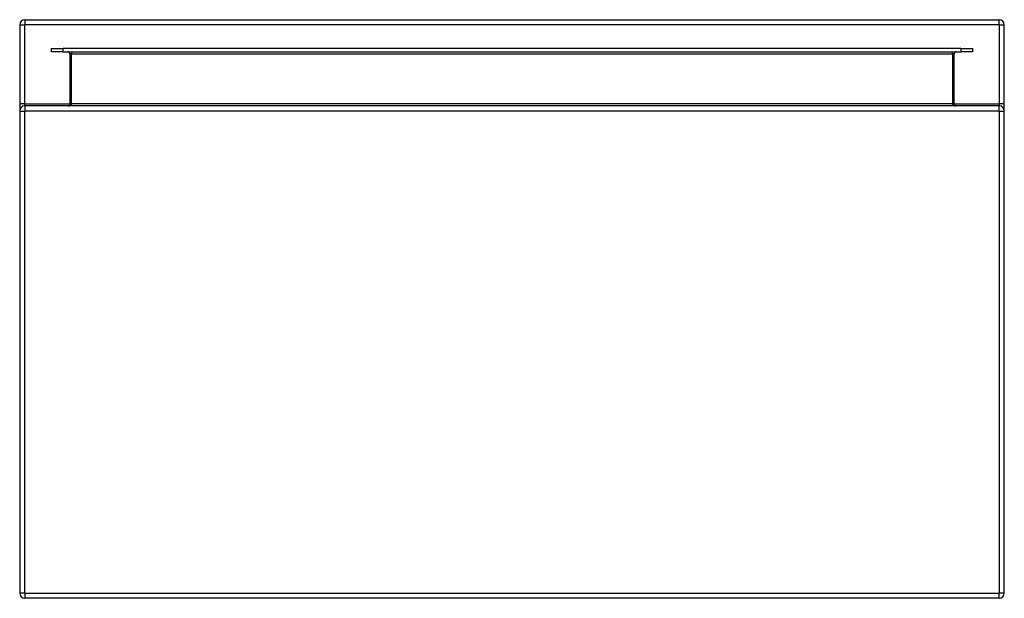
# Model space of a CAD drawing. Header units: inches. Extents: x 11.1 to 27.1, y 5.8 to 15.2.
import ezdxf

# ---------------------------------------------------------------- set-up
doc = ezdxf.new("R2010")
doc.units = ezdxf.units.IN
doc.header["$MEASUREMENT"] = 0
doc.layers.add('Visible Edges(ANSI)', color=7, linetype='Continuous', lineweight=25)
doc.layers.add('Visible Tangent Edges(ANSI)', color=7, linetype='Continuous', lineweight=25)

msp = doc.modelspace()

# ---------------------------------------------------------------- linework, layer by layer
at = {"layer": 'Visible Edges(ANSI)'}
for p, q in [((11.178, 15.2), (27.01, 15.2)), ((11.094, 15.116), (11.094, 13.832)), ((27.094, 13.832), (27.094, 15.116)), ((11.606, 14.732), (11.803, 14.732)), ((11.606, 14.732), (11.606, 14.679)), ((26.385, 14.732), (11.803, 14.732)), ((26.385, 14.732), (26.582, 14.732)), ((26.582, 14.679), (26.582, 14.732)), ((11.803, 14.679), (11.606, 14.679)), ((11.803, 14.679), (26.385, 14.679)), ((11.907, 14.648), (11.907, 13.832)), ((26.281, 13.832), (26.281, 14.648)), ((26.582, 14.679), (26.385, 14.679)), ((11.094, 13.832), (11.094, 13.717)), ((27.01, 13.801), (11.178, 13.801)), ((27.094, 13.717), (27.094, 13.832)), ((11.094, 13.717), (11.094, 5.885)), ((27.094, 5.885), (27.094, 13.717)), ((27.01, 5.801), (11.178, 5.801))]:
    msp.add_line(p, q, dxfattribs=at)
for centre, radius, start, end in [((11.178, 15.116), 0.084, 90, 180), ((27.01, 15.116), 0.084, 0, 90), ((11.876, 14.648), 0.031, 0, 90), ((26.312, 14.648), 0.031, 90, 180), ((11.178, 13.717), 0.084, 90, 180), ((11.876, 13.832), 0.031, 270, 0), ((26.312, 13.832), 0.031, 180, 270), ((27.01, 13.717), 0.084, 0, 90), ((11.178, 5.885), 0.084, 180, 270), ((27.01, 5.885), 0.084, 270, 0)]:
    msp.add_arc(centre, radius, start, end, dxfattribs=at)
at = {"layer": 'Visible Tangent Edges(ANSI)'}
for p, q in [((11.178, 15.2), (11.178, 15.116)), ((27.01, 15.116), (27.01, 15.2)), ((11.094, 15.116), (11.178, 15.116)), ((11.178, 13.832), (11.178, 15.116)), ((27.01, 15.116), (11.178, 15.116)), ((27.01, 15.116), (27.094, 15.116)), ((27.01, 15.116), (27.01, 13.832)), ((11.803, 14.679), (11.803, 14.732)), ((26.385, 14.732), (26.385, 14.679)), ((11.938, 14.648), (11.907, 14.648)), ((11.938, 14.679), (11.938, 14.648)), ((11.938, 13.832), (11.938, 14.648)), ((11.938, 14.648), (26.25, 14.648)), ((26.25, 14.648), (26.25, 14.679)), ((26.281, 14.648), (26.25, 14.648)), ((26.25, 14.648), (26.25, 13.832)), ((11.178, 13.832), (11.094, 13.832)), ((11.178, 13.801), (11.178, 13.832)), ((11.178, 13.832), (11.907, 13.832)), ((11.178, 13.801), (11.178, 13.717)), ((11.938, 13.832), (11.907, 13.832)), ((26.25, 13.832), (11.938, 13.832)), ((26.281, 13.832), (26.25, 13.832)), ((26.281, 13.832), (27.01, 13.832)), ((27.094, 13.832), (27.01, 13.832)), ((27.01, 13.832), (27.01, 13.801)), ((27.01, 13.717), (27.01, 13.801)), ((11.094, 13.717), (11.178, 13.717)), ((27.01, 13.717), (11.178, 13.717)), ((11.178, 5.885), (11.178, 13.717)), ((27.01, 13.717), (27.01, 5.885)), ((27.01, 13.717), (27.094, 13.717)), ((11.178, 5.885), (11.094, 5.885)), ((11.178, 5.885), (11.178, 5.801)), ((11.178, 5.885), (27.01, 5.885)), ((27.094, 5.885), (27.01, 5.885)), ((27.01, 5.801), (27.01, 5.885))]:
    msp.add_line(p, q, dxfattribs=at)
for centre, major_axis, start_param, end_param in [((11.876, 13.832), (0.062, 0), 4.712389, 6.283185), ((26.312, 13.832), (-0.062, 0), 0, 1.570796)]:
    msp.add_ellipse(centre, major_axis=major_axis, ratio=0.5, start_param=start_param, end_param=end_param, dxfattribs=at)

doc.saveas('drawing.dxf')
